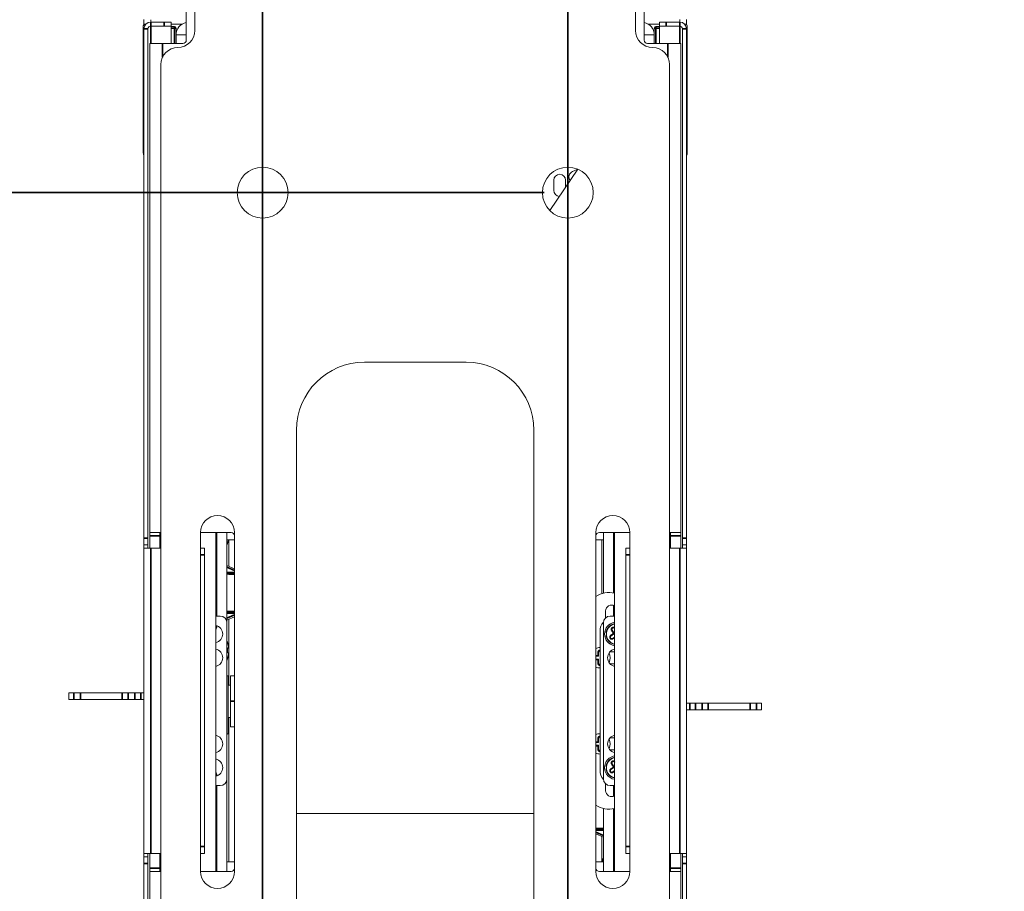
# Model space of a CAD drawing. Header units: millimetres. Extents: x 4 to 1188, y 1 to 840.
# Tile 82 of 210: x 176 to 217, y 625 to 661. Entities that reach past the tile are written whole.
import ezdxf

# ---------------------------------------------------------------- set-up
doc = ezdxf.new("R2010")
doc.units = ezdxf.units.MM
doc.layers.add('1', color=7, linetype='Continuous')
doc.styles.add('Arial Unicode MS', font='Arial Unicode MS')
doc.dimstyles.get("Standard").update_dxf_attribs({"dimtxt": 0.18, "dimasz": 0.18, "dimexe": 0.18, "dimexo": 0.0625, "dimgap": 0.09, "dimtad": 0, "dimtih": 1, "dimtoh": 1, "dimdec": 4, "dimzin": 0, "dimdsep": 46, "dimtxsty": 'Standard', "dimcen": 0.09, "dimadec": 0, "dimazin": 0, "dimtfac": 1, "dimtdec": 4, "dimtofl": 0, "dimtmove": 0, "dimatfit": 3, "dimfxl": 0, "dimtolj": 1, "dimtzin": 0, "dimarcsym": 0})

# ---------------------------------------------------------------- blocks, each defined once
blk = doc.blocks.new('_U14')
at = {"layer": '1', "color": 18, "lineweight": 35}
for p, q in [((185.946, 770.337), (185.946, 574.719)), ((198.803, 770.337), (198.803, 574.719)), ((185.946, 576.719), (198.803, 576.719))]:
    blk.add_line(p, q, dxfattribs=at)
at = {"layer": '1', "color": 18, "lineweight": 70}
for points in [[(185.946, 576.719), (189.446, 577.495), (189.446, 575.943)], [(198.803, 576.719), (195.303, 575.943), (195.303, 577.495)]]:
    blk.add_solid(points, dxfattribs=at)
at = {"layer": '1', "color": 18, "linetype": 'Continuous', "lineweight": 13, "insert": (189.005, 577.963), "char_height": 5, "attachment_point": 7, "line_spacing_factor": 1.047437, "style": 'Arial Unicode MS'}
blk.add_mtext('\\fArial Unicode MS|b0|i0;\\W1.0000;90', dxfattribs=at)
blk = doc.blocks.new('_U16')
at = {"layer": '1', "color": 18, "lineweight": 35}
for p, q in [((192.374, 762.337), (192.374, 821.201)), ((407.917, 645.108), (407.917, 821.201)), ((192.374, 819.201), (407.917, 819.201))]:
    blk.add_line(p, q, dxfattribs=at)
at = {"layer": '1', "color": 18, "lineweight": 70}
for points in [[(192.374, 819.201), (195.874, 819.977), (195.874, 818.425)], [(407.917, 819.201), (404.417, 818.425), (404.417, 819.977)]]:
    blk.add_solid(points, dxfattribs=at)
at = {"layer": '1', "color": 18, "linetype": 'Continuous', "lineweight": 13, "insert": (289.628, 821.761), "char_height": 5, "attachment_point": 7, "line_spacing_factor": 1.047437, "style": 'Arial Unicode MS'}
blk.add_mtext('\\fArial Unicode MS|b0|i0;\\W1.0000;{\\H1.21x;(}1509{\\H1.21x;)}', dxfattribs=at)
blk = doc.blocks.new('_U28')
at = {"layer": '1', "color": 18, "lineweight": 35}
for p, q in [((195.232, 689.866), (152.079, 689.866)), ((154.079, 689.866), (154.079, 654.108)), ((197.803, 654.108), (152.079, 654.108))]:
    blk.add_line(p, q, dxfattribs=at)
at = {"layer": '1', "color": 18, "lineweight": 70}
for points in [[(154.079, 689.866), (154.855, 686.366), (153.303, 686.366)], [(154.079, 654.108), (153.303, 657.608), (154.855, 657.608)]]:
    blk.add_solid(points, dxfattribs=at)
at = {"layer": '1', "color": 18, "linetype": 'Continuous', "lineweight": 13, "insert": (153.324, 663.722), "char_height": 5, "attachment_point": 7, "rotation": 90, "line_spacing_factor": 1.047437, "style": 'Arial Unicode MS'}
blk.add_mtext('\\fArial Unicode MS|b0|i0;\\W1.0000;250,3', dxfattribs=at)

msp = doc.modelspace()

# ---------------------------------------------------------------- linework, layer by layer
at = {"layer": '1', "color": 18, "linetype": 'Continuous', "lineweight": 35}
msp.add_line((198.803, 611.6941), (198.803, 803.0084), dxfattribs=at)
at = {"layer": '1', "color": 154, "linetype": 'Continuous', "lineweight": 13}
for p, q in [((182.7315, 660.537), (182.7315, 668.9071)), ((202.0172, 660.537), (202.0172, 668.9071)), ((183.0887, 660.937), (183.0887, 667.7227)), ((201.6601, 667.7227), (201.6601, 660.937)), ((180.9458, 661.4084), (180.9458, 661.207)), ((180.9458, 661.207), (181.0261, 661.207)), ((180.9458, 661.1941), (180.9458, 661.207)), ((180.9458, 661.1869), (180.9458, 661.1941)), ((181.0207, 661.2013), (180.9887, 661.2013)), ((181.2315, 661.3941), (181.2315, 661.2941)), ((181.803, 661.2941), (181.2315, 661.2941)), ((181.803, 661.2941), (182.0887, 661.2941)), ((182.0887, 661.2941), (182.0887, 661.1227)), ((182.0887, 661.207), (182.5508, 661.207)), ((202.6601, 661.207), (202.198, 661.207)), ((202.6601, 661.1227), (202.6601, 661.2941)), ((202.6601, 661.2941), (202.9458, 661.2941)), ((203.5172, 661.2941), (202.9458, 661.2941)), ((203.5172, 661.4084), (203.5172, 661.2941)), ((203.803, 661.207), (203.7227, 661.207)), ((203.7601, 661.2013), (203.728, 661.2013)), ((203.803, 661.4084), (203.803, 661.207)), ((203.803, 661.1941), (203.803, 661.207)), ((203.803, 661.1941), (203.803, 661.1869)), ((180.9172, 661.1299), (180.9172, 655.787)), ((180.9458, 639.5584), (180.9458, 661.0084)), ((181.1172, 639.5584), (181.1172, 661.0084)), ((181.803, 661.1227), (181.2315, 661.1227)), ((182.0887, 661.1227), (181.803, 661.1227)), ((182.0887, 660.3941), (182.0887, 661.1227)), ((182.0887, 661.1084), (182.2315, 661.1084)), ((182.303, 661.037), (182.303, 660.7508)), ((182.303, 660.8656), (182.3151, 660.8656)), ((182.7315, 660.7513), (182.303, 660.7513)), ((182.303, 660.3942), (182.303, 660.7513)), ((202.0172, 660.7513), (202.4458, 660.7513)), ((202.4458, 660.8656), (202.4336, 660.8656)), ((202.4458, 660.7508), (202.4458, 661.037)), ((202.4458, 660.7513), (202.4458, 660.3942)), ((202.5172, 661.1084), (202.6601, 661.1084)), ((202.6601, 661.1227), (202.6601, 660.3941)), ((202.6601, 661.1227), (202.9458, 661.1227)), ((203.5172, 661.1227), (202.9458, 661.1227)), ((203.6315, 661.0084), (203.6315, 639.5584)), ((203.803, 661.0084), (203.803, 639.5584)), ((203.8315, 655.787), (203.8315, 661.1299)), ((181.1887, 660.3941), (181.7315, 660.3941)), ((181.1887, 660.3941), (181.1887, 639.7941)), ((181.7315, 660.3941), (182.5887, 660.3941)), ((203.0172, 660.3941), (202.1601, 660.3941)), ((203.5601, 660.3941), (203.0172, 660.3941)), ((203.5601, 639.7941), (203.5601, 660.3941)), ((181.6601, 600.1513), (181.6601, 659.5084)), ((203.0887, 659.5084), (203.0887, 600.1513)), ((198.0395, 653.3568), (199.2302, 655.0909)), ((199.198, 655.0855), (199.0015, 655)), ((198.2121, 654.6299), (198.2121, 654.2013)), ((198.7121, 654.3364), (198.7121, 654.6299)), ((194.5172, 646.9656), (190.2315, 646.9656)), ((187.3744, 644.1084), (187.3744, 618.3941)), ((197.3744, 618.3941), (197.3744, 644.1084)), ((181.6601, 639.7941), (181.1887, 639.7941)), ((181.1887, 639.6513), (181.1887, 639.7941)), ((181.1887, 639.1298), (181.1887, 639.6513)), ((181.6172, 639.7941), (181.6172, 639.6513)), ((181.6172, 639.1298), (181.6172, 639.6513)), ((183.3315, 625.5084), (183.3315, 639.7941)), ((184.6172, 639.7941), (183.3315, 639.7941)), ((183.9744, 625.5085), (183.9744, 639.7939)), ((184.0172, 639.7942), (184.0172, 636.2728)), ((184.4458, 639.7938), (184.4458, 635.9866)), ((184.7601, 639.7941), (184.7601, 625.5084)), ((199.9887, 625.5084), (199.9887, 639.7941)), ((200.1315, 639.7941), (201.4173, 639.7941)), ((200.303, 637.235), (200.303, 639.7938)), ((200.7315, 637.242), (200.7315, 639.7942)), ((200.7744, 625.5085), (200.7744, 639.7939)), ((201.4172, 639.7941), (201.4172, 625.5084)), ((203.0887, 639.7941), (203.5601, 639.7941)), ((203.1315, 639.6513), (203.1315, 639.7941)), ((203.1315, 639.6513), (203.1315, 639.1298)), ((203.5601, 639.7941), (203.5601, 639.6513)), ((203.5601, 639.6513), (203.5601, 639.1298)), ((180.9458, 639.2727), (180.9458, 639.5584)), ((180.9458, 639.1299), (180.9458, 639.2727)), ((181.1172, 639.2727), (180.9458, 639.2727)), ((181.1172, 639.5584), (181.1172, 639.2727)), ((181.1172, 639.1299), (181.1172, 639.2727)), ((184.0173, 639.487), (183.9744, 639.487)), ((184.7601, 639.487), (184.4458, 639.487)), ((184.5172, 639.4864), (184.5172, 638.3704)), ((200.303, 639.487), (199.9887, 639.487)), ((200.2315, 637.2144), (200.2315, 639.4864)), ((200.7744, 639.487), (200.7315, 639.487)), ((203.6315, 639.2727), (203.6315, 639.5584)), ((203.6315, 639.2727), (203.803, 639.2727)), ((203.6315, 639.2727), (203.6315, 639.1299)), ((203.803, 639.2727), (203.803, 639.5584)), ((203.803, 639.2727), (203.803, 639.1299)), ((180.9458, 626.2727), (180.9458, 639.1299)), ((180.9458, 639.1299), (181.2315, 639.1299)), ((181.6601, 639.1299), (181.2315, 639.1299)), ((183.3315, 639.1299), (183.503, 639.1299)), ((183.503, 639.1299), (183.503, 638.8441)), ((183.503, 638.8441), (183.503, 626.5584)), ((183.9744, 639.137), (184.0172, 639.137)), ((201.2458, 639.1299), (201.4172, 639.1299)), ((201.2458, 638.8441), (201.2458, 639.1299)), ((201.2458, 626.5584), (201.2458, 638.8441)), ((203.5172, 639.1299), (203.0887, 639.1299)), ((203.803, 639.1299), (203.5172, 639.1299)), ((203.803, 639.1299), (203.803, 626.2727)), ((183.9744, 638.6129), (184.0173, 638.5938)), ((184.4458, 638.4026), (184.7601, 638.2624)), ((200.7315, 636.2728), (200.7315, 636.722)), ((183.9744, 636.2727), (184.1601, 636.2727)), ((200.3958, 636.487), (200.3958, 636.1978)), ((200.5887, 636.2727), (200.7744, 636.2727)), ((184.0172, 635.8666), (184.0172, 635.8441)), ((184.7601, 636.2402), (184.4458, 636.1)), ((184.4458, 629.4156), (184.4458, 635.987)), ((184.5172, 636.1319), (184.5172, 633.355)), ((200.303, 635.987), (200.303, 629.4156)), ((200.1601, 635.637), (200.1601, 629.7656)), ((200.426, 635.5529), (200.4118, 635.5542)), ((200.4118, 635.477), (200.426, 635.4782)), ((200.7696, 635.5313), (200.6209, 635.4298)), ((200.6681, 635.68), (200.7696, 635.5313)), ((200.7696, 635.5313), (200.7242, 635.5399)), ((200.7744, 635.7371), (200.7672, 635.7476)), ((200.6886, 635.3307), (200.7744, 635.3893)), ((184.4883, 634.9279), (184.514, 634.9306)), ((184.514, 634.7148), (184.4883, 634.7176)), ((200.1001, 634.5756), (200.0674, 634.6082)), ((200.1001, 634.7556), (200.1001, 634.5756)), ((200.7744, 634.7656), (200.5783, 634.7656)), ((200.1001, 634.5756), (199.9887, 634.5756)), ((199.9887, 634.4556), (200.1001, 634.4556)), ((200.1001, 634.4556), (200.0674, 634.4229)), ((200.1001, 634.4556), (200.1001, 634.2756)), ((200.5783, 634.2656), (200.7744, 634.2656)), ((184.4887, 631.3227), (184.4887, 633.7513)), ((184.5887, 632.6799), (184.5887, 633.7513)), ((184.5887, 633.7513), (184.7601, 633.7513)), ((177.7887, 633.037), (177.9998, 633.037)), ((177.7887, 633.037), (177.7887, 632.7513)), ((177.9998, 633.037), (178.27, 633.037)), ((178.27, 633.037), (180.0355, 633.037)), ((180.0355, 633.037), (180.2829, 633.037)), ((180.2829, 633.037), (180.5633, 633.037)), ((180.5633, 633.037), (180.8108, 633.037)), ((180.8108, 633.037), (180.9458, 633.037)), ((184.5887, 633.3549), (184.4886, 633.3549)), ((177.7887, 632.7513), (177.9998, 632.7513)), ((178.27, 632.7513), (177.9998, 632.7513)), ((178.27, 632.7513), (180.0355, 632.7513)), ((180.2829, 632.7513), (180.0355, 632.7513)), ((180.2829, 632.7513), (180.5633, 632.7513)), ((180.8108, 632.7513), (180.5633, 632.7513)), ((180.8108, 632.7513), (180.9458, 632.7513)), ((184.5887, 631.6084), (184.5887, 632.6799)), ((203.938, 632.6084), (203.803, 632.6084)), ((203.938, 632.6084), (204.1854, 632.6084)), ((204.4659, 632.6084), (204.1854, 632.6084)), ((204.4659, 632.6084), (204.7133, 632.6084)), ((206.4787, 632.6084), (204.7133, 632.6084)), ((206.4787, 632.6084), (206.7489, 632.6084)), ((206.9601, 632.6084), (206.7489, 632.6084)), ((206.9601, 632.3227), (206.9601, 632.6084)), ((203.938, 632.3227), (203.803, 632.3227)), ((204.1854, 632.3227), (203.938, 632.3227)), ((204.4659, 632.3227), (204.1854, 632.3227)), ((204.7133, 632.3227), (204.4659, 632.3227)), ((206.4787, 632.3227), (204.7133, 632.3227)), ((206.7489, 632.3227), (206.4787, 632.3227)), ((206.9601, 632.3227), (206.7489, 632.3227)), ((184.5887, 632.0049), (184.4886, 632.0049)), ((184.5172, 632.0049), (184.5172, 625.9158)), ((184.4458, 631.2799), (184.4887, 631.3227)), ((184.7601, 631.6084), (184.5887, 631.6084)), ((200.1001, 630.947), (199.9887, 630.947)), ((200.1001, 630.947), (200.0674, 630.9797)), ((200.1001, 631.127), (200.1001, 630.947)), ((200.7744, 631.137), (200.5783, 631.137)), ((199.9887, 630.827), (200.1001, 630.827)), ((200.1001, 630.827), (200.0674, 630.7943)), ((200.1001, 630.827), (200.1001, 630.647)), ((200.5783, 630.637), (200.7744, 630.637)), ((200.6681, 630.0514), (200.7696, 629.9027)), ((200.7744, 630.1085), (200.7672, 630.119)), ((200.426, 629.9244), (200.4118, 629.9256)), ((200.4118, 629.8484), (200.426, 629.8496)), ((200.7696, 629.9027), (200.6209, 629.8012)), ((200.6886, 629.7021), (200.7744, 629.7607)), ((200.7696, 629.9027), (200.7242, 629.9113)), ((184.0172, 629.5584), (184.0172, 629.536)), ((184.4458, 629.416), (184.4458, 625.5086)), ((184.1601, 629.1299), (183.9744, 629.1299)), ((184.0172, 629.1298), (184.0172, 625.5084)), ((200.3958, 629.2048), (200.3958, 628.9156)), ((200.7744, 629.1299), (200.5887, 629.1299)), ((200.7315, 628.6806), (200.7315, 629.1298)), ((200.303, 625.5086), (200.303, 628.1675)), ((200.7315, 625.5084), (200.7315, 628.1605)), ((197.3743, 627.9513), (187.3745, 627.9513)), ((200.303, 626.9571), (199.9887, 627.0974)), ((200.2315, 625.9158), (200.2315, 626.9895)), ((200.7744, 626.7468), (200.7315, 626.7659)), ((183.503, 626.5584), (183.503, 626.2727)), ((201.2458, 626.2727), (201.2458, 626.5584)), ((180.9458, 626.1299), (180.9458, 626.2727)), ((180.9458, 626.2727), (181.2315, 626.2727)), ((180.9458, 626.1299), (180.9458, 625.8441)), ((181.1172, 626.1299), (180.9458, 626.1299)), ((181.1172, 626.1299), (181.1172, 626.2727)), ((181.1172, 626.1299), (181.1172, 625.8441)), ((181.1887, 625.6513), (181.1887, 626.2728)), ((181.2315, 626.2727), (181.6601, 626.2727)), ((181.6172, 625.6513), (181.6172, 626.2728)), ((183.503, 626.2727), (183.3315, 626.2727)), ((183.9744, 625.9156), (184.0173, 625.9156)), ((184.4458, 625.9156), (184.7601, 625.9156)), ((199.9887, 625.9156), (200.303, 625.9156)), ((200.7744, 626.2227), (200.7315, 626.2227)), ((200.7315, 626.1975), (200.7744, 626.1975)), ((200.7315, 626.1613), (200.7744, 626.1613)), ((200.7315, 625.9156), (200.7744, 625.9156)), ((201.4172, 626.2727), (201.2458, 626.2727)), ((203.0887, 626.2727), (203.5172, 626.2727)), ((203.1315, 626.2728), (203.1315, 625.6513)), ((203.803, 626.2727), (203.5172, 626.2727)), ((203.5601, 626.2728), (203.5601, 625.6513)), ((203.6315, 626.2727), (203.6315, 626.1299)), ((203.6315, 626.1299), (203.803, 626.1299)), ((203.6315, 625.8441), (203.6315, 626.1299)), ((203.803, 626.2727), (203.803, 626.1299)), ((203.803, 626.1299), (203.803, 625.8441)), ((180.9458, 604.3941), (180.9458, 625.8441)), ((181.1172, 604.3941), (181.1172, 625.8441)), ((181.1887, 625.5084), (181.1887, 625.6513)), ((181.1887, 625.5084), (181.1887, 605.537)), ((181.1887, 625.5084), (181.6601, 625.5084)), ((181.6172, 625.6513), (181.6172, 625.5084)), ((183.3315, 625.5084), (184.6172, 625.5084)), ((201.4173, 625.5084), (200.1315, 625.5084)), ((203.5601, 625.5084), (203.0887, 625.5084)), ((203.1315, 625.5084), (203.1315, 625.6513)), ((203.5601, 625.6513), (203.5601, 625.5084)), ((203.5601, 605.537), (203.5601, 625.5084)), ((203.6315, 625.8441), (203.6315, 604.3941)), ((203.803, 625.8441), (203.803, 604.3941))]:
    msp.add_line(p, q, dxfattribs=at)
at = {"layer": '1', "color": 154, "linetype": 'Continuous', "lineweight": 35}
for p, q in [((181.2315, 661.1227), (181.2315, 661.2941)), ((181.803, 661.1227), (181.803, 661.2941)), ((202.9458, 661.2941), (202.9458, 661.1227)), ((203.5172, 661.1227), (203.5172, 661.2941)), ((181.1172, 661.0084), (180.9458, 661.0084)), ((181.2315, 660.3935), (181.2315, 661.1226)), ((182.2315, 661.037), (182.0887, 661.037)), ((182.2315, 661.1084), (182.2315, 661.037)), ((182.2315, 660.3936), (182.2315, 661.037)), ((182.2315, 661.037), (182.303, 661.037)), ((202.4458, 661.037), (202.5172, 661.037)), ((202.5172, 661.037), (202.5172, 661.1084)), ((202.6601, 661.037), (202.5172, 661.037)), ((202.5172, 661.037), (202.5172, 660.3936)), ((203.5172, 661.1226), (203.5172, 660.3935)), ((203.6315, 661.0084), (203.803, 661.0084)), ((181.7315, 659.8196), (181.7315, 660.3941)), ((203.0172, 660.3941), (203.0172, 659.8196)), ((181.6172, 639.6513), (181.1887, 639.6513)), ((203.5601, 639.6513), (203.1315, 639.6513)), ((180.9458, 639.5584), (181.1172, 639.5584)), ((203.6315, 639.5584), (203.803, 639.5584)), ((181.2315, 626.2727), (181.2315, 639.1299)), ((183.503, 638.8441), (183.3315, 638.8441)), ((201.4172, 638.8441), (201.2458, 638.8441)), ((203.5172, 639.1299), (203.5172, 626.2727)), ((184.0173, 638.5176), (183.9744, 638.5368)), ((184.7601, 638.1862), (184.4458, 638.3264)), ((184.4458, 636.1762), (184.7601, 636.3164)), ((200.6209, 635.4298), (200.6043, 635.4541)), ((200.6681, 635.68), (200.6438, 635.6634)), ((200.7672, 635.7476), (200.7744, 635.7525)), ((200.6886, 635.3307), (200.7052, 635.3064)), ((200.1001, 634.7556), (200.0706, 634.7556)), ((200.1001, 634.2756), (200.0706, 634.2756)), ((177.9998, 632.7513), (177.9998, 633.037)), ((178.27, 633.037), (178.27, 632.7513)), ((180.0355, 632.7513), (180.0355, 633.037)), ((180.2829, 633.037), (180.2829, 632.7513)), ((180.5633, 632.7513), (180.5633, 633.037)), ((180.8108, 633.037), (180.8108, 632.7513)), ((184.5887, 632.6799), (184.7601, 632.6799)), ((203.938, 632.3227), (203.938, 632.6084)), ((204.1854, 632.6084), (204.1854, 632.3227)), ((204.4659, 632.3227), (204.4659, 632.6084)), ((204.7133, 632.6084), (204.7133, 632.3227)), ((206.4787, 632.3227), (206.4787, 632.6084)), ((206.7489, 632.6084), (206.7489, 632.3227)), ((200.1001, 631.127), (200.0706, 631.127)), ((200.1001, 630.647), (200.0706, 630.647)), ((200.6681, 630.0514), (200.6438, 630.0348)), ((200.7672, 630.119), (200.7744, 630.124)), ((200.6209, 629.8012), (200.6043, 629.8256)), ((200.6886, 629.7021), (200.7052, 629.6778)), ((199.9887, 627.1735), (200.303, 627.0333)), ((200.7315, 626.8421), (200.7744, 626.823)), ((183.3315, 626.5584), (183.503, 626.5584)), ((201.2458, 626.5584), (201.4172, 626.5584)), ((181.1172, 625.8441), (180.9458, 625.8441)), ((181.1887, 625.6513), (181.6172, 625.6513)), ((203.1315, 625.6513), (203.5601, 625.6513)), ((203.803, 625.8441), (203.6315, 625.8441))]:
    msp.add_line(p, q, dxfattribs=at)
at = {"layer": '1', "color": 154, "linetype": 'Continuous', "lineweight": 13}
for centre in [(185.9458, 654.1084), (198.803, 654.1084)]:
    msp.add_circle(centre, 1.0714, dxfattribs=at)
for centre, radius, start, end in [((180.9887, 661.1299), 0.0714, 90, 180), ((181.2315, 661.0084), 0.2857, 90, 180), ((182.8458, 660.7513), 0.5429, 102.15422, 180), ((201.903, 660.7513), 0.5429, 360, 77.84578), ((203.5172, 661.0084), 0.2857, 0, 90), ((203.7601, 661.1299), 0.0714, 0, 90), ((181.2315, 661.0084), 0.1143, 90, 180), ((182.2315, 661.037), 0.0714, 0, 90), ((182.3744, 660.937), 0.7143, 270, 0), ((202.3744, 660.937), 0.7143, 180, 270), ((202.5172, 661.037), 0.0714, 90, 180), ((203.5172, 661.0084), 0.1143, 0, 90), ((182.5887, 660.537), 0.1429, 270, 0), ((202.1601, 660.537), 0.1429, 180, 270), ((182.3744, 659.5084), 0.7143, 90, 180), ((202.3744, 659.5084), 0.7143, 0, 90), ((181.203, 655.787), 0.2857, 180, 205.84266), ((203.5458, 655.787), 0.2857, 334.15734, 0), ((199.1012, 654.7708), 0.25, 113.5, 218.09125), ((199.2977, 654.8562), 0.25, 107.605, 113.5), ((198.4621, 654.6299), 0.25, 0, 180), ((198.4621, 654.2013), 0.25, 180, 266.75437), ((190.2315, 644.1084), 2.8571, 90, 180), ((194.5172, 644.1084), 2.8571, 0, 90), ((184.0458, 639.7941), 0.7143, 0, 180), ((200.703, 639.7941), 0.7143, 0, 180), ((184.6172, 639.6513), 0.1429, 0, 90), ((200.1315, 639.6513), 0.1429, 90, 180), ((183.3963, 639.6799), 1.1281, 338.48987, 341.2006), ((200.5315, 636.3206), 0.9429, 75.07313, 125.15219), ((200.6458, 636.487), 0.25, 59.05125, 180), ((184.1601, 635.987), 0.2857, 0, 90), ((200.5887, 635.987), 0.2857, 90, 180), ((183.8958, 635.5156), 0.3714, 0, 77.78813), ((200.7315, 635.637), 0.5714, 138.35531, 180), ((200.853, 635.5156), 0.5, 99.03937, 180), ((200.853, 635.5156), 0.4429, 100.21484, 175), ((200.853, 635.5156), 0.4286, 100.55971, 214.31971), ((183.7315, 635.8441), 0.2857, 328.21031, 0), ((183.8958, 635.5156), 0.3714, 282.21187, 0), ((200.853, 635.5156), 0.5, 180, 260.96063), ((200.853, 635.5156), 0.4429, 185, 259.78516), ((200.7176, 635.7138), 0.06, 34.31971, 214.31971), ((183.3963, 634.8227), 1.1281, 18.85324, 21.51018), ((200.853, 635.5156), 0.4286, 214.31971, 259.43783), ((200.6547, 635.3803), 0.06, 124.31971, 304.31971), ((183.8958, 634.5156), 0.3714, 0, 77.78813), ((200.1601, 634.5156), 0.4286, 90, 113.58), ((200.1601, 634.7556), 0.06, 90, 180), ((200.853, 634.5156), 0.3714, 102.21187, 180), ((200.1601, 634.5156), 0.4286, 332.28562, 27.70875), ((183.8958, 634.5156), 0.3714, 282.21187, 0), ((183.3963, 634.8227), 1.1281, 338.48987, 341.2006), ((200.1601, 634.2756), 0.06, 180, 270), ((200.853, 634.5156), 0.3714, 180, 257.78813), ((200.1601, 634.5156), 0.4286, 246.42562, 270), ((200.1601, 630.887), 0.4286, 90, 113.58), ((183.8958, 630.887), 0.3714, 0, 77.78813), ((183.8958, 630.887), 0.3714, 282.21187, 0), ((200.1601, 631.127), 0.06, 90, 180), ((200.853, 630.887), 0.3714, 102.21187, 180), ((200.853, 630.887), 0.3714, 180, 257.78813), ((200.1601, 630.887), 0.4286, 332.28562, 27.70875), ((200.1601, 630.887), 0.4286, 246.42562, 270), ((200.1601, 630.647), 0.06, 180, 270), ((183.8958, 629.887), 0.3714, 0, 77.78813), ((200.853, 629.887), 0.5, 99.03762, 213.15762), ((200.853, 629.887), 0.4429, 100.21484, 175), ((200.853, 629.887), 0.4286, 100.55971, 214.31971), ((200.7176, 630.0852), 0.06, 34.31971, 214.31971), ((183.8958, 629.887), 0.3714, 282.21187, 0), ((183.7315, 629.5584), 0.2857, 0, 31.78969), ((200.7315, 629.7656), 0.5714, 180, 221.64469), ((200.853, 629.887), 0.4429, 185, 259.78516), ((200.853, 629.887), 0.4286, 214.31971, 258.50971), ((200.6547, 629.7517), 0.06, 124.31971, 304.31971), ((184.1601, 629.4156), 0.2857, 270, 0), ((200.5887, 629.4156), 0.2857, 180, 270), ((200.853, 629.887), 0.5, 213.15762, 260.82949), ((200.6458, 628.9156), 0.25, 180, 300.94875), ((200.5315, 629.082), 0.9429, 234.84782, 284.92688), ((201.3525, 625.6799), 1.1281, 158.48983, 161.17029), ((184.0458, 625.5084), 0.7143, 180, 0), ((184.6172, 625.6513), 0.1429, 270, 0), ((200.1315, 625.6513), 0.1429, 180, 270), ((200.703, 625.5084), 0.7143, 180, 0)]:
    msp.add_arc(centre, radius, start, end, dxfattribs=at)
for centre, major_axis, ratio, start_param, end_param in [((183.3973, 639.6799), (0, -1.1281), 0.9945219, 1.3356246, 1.3989953), ((200.8485, 635.522), (-0.6747, -0.4606), 0.1045285, 4.8260656, 5.0105525), ((200.8465, 635.5112), (0.4606, -0.6747), 0.1045285, 4.4142255, 4.5987124), ((183.3973, 634.8227), (0, -1.1281), 0.9945219, 1.6665625, 1.805968), ((200.8574, 635.5091), (0.6747, 0.4606), 0.1045285, 4.4142255, 4.5181694), ((183.3973, 634.8227), (0, -1.1281), 0.9945219, 1.3356246, 1.4750302), ((200.1601, 634.5234), (-0.817, 0), 0.1045285, 4.8260656, 4.9237918), ((200.1523, 634.5156), (0, -0.817), 0.1045285, 4.4142255, 4.5987124), ((200.1601, 634.5077), (0.817, 0), 0.1045285, 4.5009862, 4.5987124), ((200.1523, 634.5156), (0, -0.817), 0.1045285, 4.8260656, 5.0105525), ((200.1601, 630.8948), (-0.817, 0), 0.1045285, 4.8260656, 4.9237918), ((200.1523, 630.887), (0, -0.817), 0.1045285, 4.4142255, 4.5987124), ((200.1601, 630.8792), (0.817, 0), 0.1045285, 4.5009862, 4.5987124), ((200.1523, 630.887), (0, -0.817), 0.1045285, 4.8260656, 5.0105525), ((200.8485, 629.8935), (-0.6747, -0.4606), 0.1045285, 4.8260656, 5.0105525), ((200.8465, 629.8826), (0.4606, -0.6747), 0.1045285, 4.4142255, 4.5987124), ((200.8574, 629.8805), (0.6747, 0.4606), 0.1045285, 4.4142255, 4.5181694), ((201.3515, 625.6799), (0, 1.1281), 0.9945219, 1.3356246, 1.3602972)]:
    msp.add_ellipse(centre, major_axis=major_axis, ratio=ratio, start_param=start_param, end_param=end_param, dxfattribs=at)
for points, knots in [([(184.4636, 639.3144), (184.4636, 639.3144), (184.4636, 639.3146), (184.4637, 639.3151), (184.4638, 639.3153), (184.4639, 639.3158), (184.464, 639.3161), (184.4644, 639.3178), (184.4649, 639.3198), (184.4658, 639.3236), (184.4662, 639.3251), (184.4669, 639.3283), (184.4674, 639.3301), (184.4687, 639.3357), (184.4698, 639.34), (184.4712, 639.346), (184.4715, 639.3472), (184.4721, 639.3497), (184.4731, 639.3535), (184.4747, 639.3602), (184.4761, 639.366), (184.4771, 639.3704), (184.4775, 639.3719), (184.4782, 639.3749), (184.4786, 639.3764), (184.4804, 639.3842), (184.482, 639.3905), (184.4843, 639.4003), (184.4851, 639.4036), (184.4867, 639.4103), (184.4875, 639.4136), (184.4883, 639.417)], [0, 0, 0, 0, 0.0620603, 0.0620603, 0.093325, 0.093325, 0.1245897, 0.1245897, 0.2496483, 0.2496483, 0.3121776, 0.3121776, 0.3747069, 0.3747069, 0.4997655, 0.4997655, 0.5310302, 0.5310302, 0.5622948, 0.6248241, 0.6873534, 0.6873534, 0.7186181, 0.7186181, 0.7498828, 0.7498828, 0.8749414, 0.8749414, 0.9374707, 0.9374707, 1, 1, 1, 1]), ([(200.7052, 635.3064), (200.7004, 635.3033), (200.6954, 635.3008), (200.6876, 635.2977), (200.685, 635.2968), (200.6809, 635.2956), (200.6795, 635.2952), (200.6768, 635.2946), (200.6754, 635.2943), (200.6684, 635.2929), (200.6628, 635.2924), (200.6543, 635.2924), (200.6515, 635.2925), (200.6458, 635.2931), (200.6429, 635.2935), (200.6345, 635.2951), (200.629, 635.2967), (200.621, 635.3), (200.6183, 635.3012), (200.6131, 635.3039), (200.6106, 635.3054), (200.6033, 635.3101), (200.5988, 635.3138), (200.5925, 635.3199), (200.5905, 635.3221), (200.5867, 635.3266), (200.5831, 635.3313), (200.5801, 635.3362), (200.578, 635.3401), (200.5773, 635.3414), (200.576, 635.3441), (200.5754, 635.3454), (200.5725, 635.3522), (200.5707, 635.3578), (200.5689, 635.3663), (200.5685, 635.3692), (200.568, 635.3735), (200.5679, 635.375), (200.5677, 635.3779), (200.5676, 635.3793), (200.5676, 635.3866), (200.568, 635.3923), (200.5696, 635.4008), (200.5702, 635.4036), (200.5718, 635.4091), (200.5736, 635.4145), (200.5759, 635.4197), (200.5785, 635.4247), (200.5799, 635.4272), (200.5844, 635.4344), (200.5879, 635.4388), (200.5936, 635.445), (200.5956, 635.4469), (200.5998, 635.4507), (200.602, 635.4525), (200.6043, 635.4541)], [0, 0, 0, 0, 0.0625, 0.0625, 0.09375, 0.09375, 0.109375, 0.109375, 0.125, 0.125, 0.1875, 0.1875, 0.21875, 0.21875, 0.25, 0.25, 0.3125, 0.3125, 0.34375, 0.34375, 0.375, 0.375, 0.4375, 0.4375, 0.46875, 0.46875, 0.5, 0.53125, 0.53125, 0.546875, 0.546875, 0.5625, 0.5625, 0.625, 0.625, 0.65625, 0.65625, 0.671875, 0.671875, 0.6875, 0.6875, 0.75, 0.75, 0.78125, 0.78125, 0.8125, 0.84375, 0.84375, 0.875, 0.875, 0.9375, 0.9375, 0.96875, 0.96875, 1, 1, 1, 1]), ([(200.6438, 635.6634), (200.6407, 635.6681), (200.6382, 635.6731), (200.6351, 635.6809), (200.6342, 635.6836), (200.633, 635.6876), (200.6326, 635.689), (200.6319, 635.6917), (200.6316, 635.6931), (200.6303, 635.7001), (200.6298, 635.7057), (200.6298, 635.7142), (200.6299, 635.717), (200.6304, 635.7227), (200.6309, 635.7256), (200.6325, 635.7341), (200.6341, 635.7395), (200.6373, 635.7476), (200.6386, 635.7502), (200.6413, 635.7554), (200.6427, 635.7579), (200.6475, 635.7652), (200.6511, 635.7698), (200.6573, 635.7761), (200.6595, 635.7781), (200.664, 635.7819), (200.6687, 635.7854), (200.6736, 635.7885), (200.6775, 635.7906), (200.6788, 635.7913), (200.6814, 635.7925), (200.6828, 635.7932), (200.6896, 635.7961), (200.6951, 635.7978), (200.7037, 635.7996), (200.7065, 635.8001), (200.7109, 635.8005), (200.7124, 635.8007), (200.7153, 635.8008), (200.7167, 635.8009), (200.7239, 635.801), (200.7297, 635.8005), (200.7382, 635.7989), (200.741, 635.7983), (200.7465, 635.7967), (200.7519, 635.7949), (200.757, 635.7926), (200.7621, 635.7901), (200.7646, 635.7887), (200.7698, 635.7853), (200.7725, 635.7834), (200.7751, 635.7813)], [0, 0, 0, 0, 0.0685295, 0.0685295, 0.1027943, 0.1027943, 0.1199267, 0.1199267, 0.1370591, 0.1370591, 0.2055886, 0.2055886, 0.2398533, 0.2398533, 0.2741181, 0.2741181, 0.3426476, 0.3426476, 0.3769124, 0.3769124, 0.4111772, 0.4111772, 0.4797067, 0.4797067, 0.5139715, 0.5139715, 0.5482362, 0.582501, 0.582501, 0.5996334, 0.5996334, 0.6167657, 0.6167657, 0.6852953, 0.6852953, 0.71956, 0.71956, 0.7366924, 0.7366924, 0.7538248, 0.7538248, 0.8223543, 0.8223543, 0.8566191, 0.8566191, 0.8908839, 0.9251486, 0.9251486, 0.9594134, 0.9594134, 1, 1, 1, 1]), ([(184.4883, 635.0856), (184.4867, 635.0923), (184.4851, 635.0989), (184.4828, 635.1087), (184.482, 635.1119), (184.4808, 635.1167), (184.4805, 635.1183), (184.4797, 635.1214), (184.4793, 635.123), (184.4775, 635.1307), (184.4761, 635.1366), (184.474, 635.1449), (184.4734, 635.1476), (184.4725, 635.1515), (184.4721, 635.1528), (184.4715, 635.1553), (184.4712, 635.1565), (184.4698, 635.1625), (184.4688, 635.1668), (184.4676, 635.1715), (184.4674, 635.1724), (184.467, 635.1741), (184.4668, 635.175), (184.4662, 635.1774), (184.4658, 635.1789), (184.4649, 635.1828), (184.4644, 635.1848), (184.464, 635.1864), (184.4639, 635.1867), (184.4638, 635.1872), (184.4636, 635.1879), (184.4636, 635.1881), (184.4636, 635.1881), (184.4636, 635.1881)], [0, 0, 0, 0, 0.1249336, 0.1249336, 0.1874004, 0.1874004, 0.2186339, 0.2186339, 0.2498673, 0.2498673, 0.3748009, 0.3748009, 0.4372677, 0.4372677, 0.4685011, 0.4685011, 0.4997345, 0.4997345, 0.6246681, 0.6246681, 0.6559016, 0.6559016, 0.687135, 0.687135, 0.7496018, 0.7496018, 0.8745354, 0.8745354, 0.9057688, 0.9057688, 0.9370022, 0.999469, 1, 1, 1, 1]), ([(184.4883, 634.7176), (184.4867, 634.7177), (184.4851, 634.7185), (184.4828, 634.7207), (184.482, 634.7215), (184.4808, 634.7231), (184.4805, 634.7236), (184.4797, 634.7248), (184.4793, 634.7254), (184.4775, 634.7288), (184.4761, 634.732), (184.474, 634.7377), (184.4734, 634.7397), (184.4725, 634.7429), (184.4721, 634.7441), (184.4715, 634.7464), (184.4712, 634.7475), (184.4698, 634.7536), (184.4688, 634.7588), (184.4676, 634.7659), (184.4674, 634.7673), (184.467, 634.7703), (184.4668, 634.7718), (184.4662, 634.7763), (184.4658, 634.7794), (184.4649, 634.7888), (184.4644, 634.7954), (184.464, 634.8038), (184.4639, 634.8055), (184.4638, 634.809), (184.4636, 634.8141), (184.4635, 634.8226), (184.4636, 634.8295), (184.4637, 634.8346), (184.4638, 634.8363), (184.4639, 634.8397), (184.464, 634.8414), (184.4644, 634.8499), (184.4649, 634.8564), (184.4658, 634.8659), (184.4662, 634.869), (184.4669, 634.8751), (184.4674, 634.878), (184.4687, 634.8865), (184.4698, 634.8918), (184.4712, 634.8978), (184.4715, 634.899), (184.4721, 634.9013), (184.4731, 634.9047), (184.4747, 634.9097), (184.4761, 634.9132), (184.4771, 634.9157), (184.4775, 634.9165), (184.4782, 634.9179), (184.4786, 634.9186), (184.4804, 634.922), (184.482, 634.924), (184.4843, 634.9262), (184.4851, 634.9267), (184.4867, 634.9275), (184.4875, 634.9278), (184.4883, 634.9279)], [0, 0, 0, 0, 0.0625, 0.0625, 0.09375, 0.09375, 0.109375, 0.109375, 0.125, 0.125, 0.1875, 0.1875, 0.21875, 0.21875, 0.234375, 0.234375, 0.25, 0.25, 0.3125, 0.3125, 0.328125, 0.328125, 0.34375, 0.34375, 0.375, 0.375, 0.4375, 0.4375, 0.453125, 0.453125, 0.46875, 0.5, 0.53125, 0.53125, 0.546875, 0.546875, 0.5625, 0.5625, 0.625, 0.625, 0.65625, 0.65625, 0.6875, 0.6875, 0.75, 0.75, 0.765625, 0.765625, 0.78125, 0.8125, 0.84375, 0.84375, 0.859375, 0.859375, 0.875, 0.875, 0.9375, 0.9375, 0.96875, 0.96875, 1, 1, 1, 1]), ([(200.0706, 634.7556), (200.0708, 634.7612), (200.0715, 634.7668), (200.0734, 634.775), (200.0741, 634.7777), (200.0754, 634.7817), (200.0759, 634.783), (200.0769, 634.7857), (200.0774, 634.787), (200.0802, 634.7935), (200.083, 634.7984), (200.0878, 634.8055), (200.0895, 634.8077), (200.0931, 634.8121), (200.0951, 634.8143), (200.1012, 634.8203), (200.1056, 634.8239), (200.1128, 634.8287), (200.1153, 634.8302), (200.1205, 634.833), (200.1231, 634.8342), (200.1312, 634.8376), (200.1367, 634.8393), (200.1454, 634.841), (200.1483, 634.8415), (200.1542, 634.842), (200.1571, 634.8422), (200.1601, 634.8422), (200.1601, 634.8422)], [0, 0, 0, 0, 0.1249219, 0.1249219, 0.1873829, 0.1873829, 0.2186134, 0.2186134, 0.2498438, 0.2498438, 0.3747658, 0.3747658, 0.4372267, 0.4372267, 0.4996877, 0.4996877, 0.6246096, 0.6246096, 0.6870706, 0.6870706, 0.7495315, 0.7495315, 0.8744535, 0.8744535, 0.9369144, 0.9369144, 0.9993754, 1, 1, 1, 1]), ([(184.4636, 634.4573), (184.4636, 634.4573), (184.4636, 634.4575), (184.4637, 634.458), (184.4638, 634.4582), (184.4639, 634.4587), (184.464, 634.459), (184.4644, 634.4606), (184.4649, 634.4626), (184.4658, 634.4665), (184.4662, 634.468), (184.4669, 634.4712), (184.4674, 634.4729), (184.4687, 634.4786), (184.4698, 634.4828), (184.4712, 634.4888), (184.4715, 634.49), (184.4721, 634.4926), (184.4731, 634.4964), (184.4747, 634.5031), (184.4761, 634.5088), (184.4771, 634.5132), (184.4775, 634.5147), (184.4782, 634.5177), (184.4786, 634.5193), (184.4804, 634.527), (184.482, 634.5334), (184.4843, 634.5432), (184.4851, 634.5465), (184.4867, 634.5531), (184.4875, 634.5565), (184.4883, 634.5599)], [0, 0, 0, 0, 0.0620603, 0.0620603, 0.093325, 0.093325, 0.1245897, 0.1245897, 0.2496483, 0.2496483, 0.3121776, 0.3121776, 0.3747069, 0.3747069, 0.4997655, 0.4997655, 0.5310302, 0.5310302, 0.5622948, 0.6248241, 0.6873534, 0.6873534, 0.7186181, 0.7186181, 0.7498828, 0.7498828, 0.8749414, 0.8749414, 0.9374707, 0.9374707, 1, 1, 1, 1]), ([(200.1601, 634.1889), (200.1572, 634.1889), (200.1543, 634.1891), (200.15, 634.1895), (200.1485, 634.1897), (200.1456, 634.1901), (200.1441, 634.1904), (200.1369, 634.1918), (200.1313, 634.1935), (200.1233, 634.1968), (200.1206, 634.1981), (200.1168, 634.2001), (200.1155, 634.2009), (200.113, 634.2023), (200.1118, 634.2031), (200.1057, 634.2071), (200.1013, 634.2107), (200.0951, 634.2168), (200.0932, 634.2189), (200.0895, 634.2233), (200.0861, 634.2279), (200.0831, 634.2327), (200.0804, 634.2376), (200.0791, 634.2402), (200.0757, 634.248), (200.074, 634.2534), (200.0722, 634.2616), (200.0717, 634.2643), (200.071, 634.2699), (200.0707, 634.2727), (200.0706, 634.2756)], [0, 0, 0, 0, 0.0619137, 0.0619137, 0.0931832, 0.0931832, 0.1244528, 0.1244528, 0.249531, 0.249531, 0.31207, 0.31207, 0.3433396, 0.3433396, 0.3746091, 0.3746091, 0.4996873, 0.4996873, 0.5622264, 0.5622264, 0.6247655, 0.6873046, 0.6873046, 0.7498437, 0.7498437, 0.8749218, 0.8749218, 0.9374609, 0.9374609, 1, 1, 1, 1]), ([(200.0706, 631.127), (200.0708, 631.1327), (200.0715, 631.1382), (200.0734, 631.1464), (200.0741, 631.1491), (200.0754, 631.1531), (200.0759, 631.1545), (200.0769, 631.1571), (200.0774, 631.1584), (200.0802, 631.1649), (200.083, 631.1699), (200.0878, 631.1769), (200.0895, 631.1792), (200.0931, 631.1836), (200.0951, 631.1857), (200.1012, 631.1918), (200.1056, 631.1954), (200.1128, 631.2002), (200.1153, 631.2017), (200.1205, 631.2044), (200.1231, 631.2057), (200.1312, 631.209), (200.1367, 631.2107), (200.1454, 631.2125), (200.1483, 631.2129), (200.1542, 631.2135), (200.1571, 631.2136), (200.1601, 631.2136), (200.1601, 631.2136)], [0, 0, 0, 0, 0.1249219, 0.1249219, 0.1873829, 0.1873829, 0.2186134, 0.2186134, 0.2498438, 0.2498438, 0.3747658, 0.3747658, 0.4372267, 0.4372267, 0.4996877, 0.4996877, 0.6246096, 0.6246096, 0.6870706, 0.6870706, 0.7495315, 0.7495315, 0.8744535, 0.8744535, 0.9369144, 0.9369144, 0.9993754, 1, 1, 1, 1]), ([(200.1601, 630.5604), (200.1572, 630.5604), (200.1543, 630.5605), (200.15, 630.5609), (200.1485, 630.5611), (200.1456, 630.5615), (200.1441, 630.5618), (200.1369, 630.5632), (200.1313, 630.5649), (200.1233, 630.5683), (200.1206, 630.5695), (200.1168, 630.5716), (200.1155, 630.5723), (200.113, 630.5738), (200.1118, 630.5745), (200.1057, 630.5785), (200.1013, 630.5822), (200.0951, 630.5882), (200.0932, 630.5904), (200.0895, 630.5948), (200.0861, 630.5993), (200.0831, 630.6041), (200.0804, 630.6091), (200.0791, 630.6116), (200.0757, 630.6195), (200.074, 630.6248), (200.0722, 630.633), (200.0717, 630.6358), (200.071, 630.6413), (200.0707, 630.6442), (200.0706, 630.647)], [0, 0, 0, 0, 0.0619137, 0.0619137, 0.0931832, 0.0931832, 0.1244528, 0.1244528, 0.249531, 0.249531, 0.31207, 0.31207, 0.3433396, 0.3433396, 0.3746091, 0.3746091, 0.4996873, 0.4996873, 0.5622264, 0.5622264, 0.6247655, 0.6873046, 0.6873046, 0.7498437, 0.7498437, 0.8749218, 0.8749218, 0.9374609, 0.9374609, 1, 1, 1, 1]), ([(200.6438, 630.0348), (200.6407, 630.0396), (200.6382, 630.0446), (200.6351, 630.0523), (200.6342, 630.055), (200.633, 630.059), (200.6326, 630.0604), (200.6319, 630.0632), (200.6316, 630.0646), (200.6303, 630.0715), (200.6298, 630.0771), (200.6298, 630.0856), (200.6299, 630.0885), (200.6304, 630.0942), (200.6309, 630.097), (200.6325, 630.1055), (200.6341, 630.111), (200.6373, 630.119), (200.6386, 630.1216), (200.6413, 630.1268), (200.6427, 630.1293), (200.6475, 630.1366), (200.6511, 630.1412), (200.6573, 630.1475), (200.6595, 630.1495), (200.664, 630.1533), (200.6687, 630.1568), (200.6736, 630.1599), (200.6775, 630.162), (200.6788, 630.1627), (200.6814, 630.164), (200.6828, 630.1646), (200.6896, 630.1675), (200.6951, 630.1692), (200.7037, 630.171), (200.7065, 630.1715), (200.7109, 630.172), (200.7124, 630.1721), (200.7153, 630.1723), (200.7167, 630.1723), (200.7239, 630.1724), (200.7297, 630.1719), (200.7382, 630.1704), (200.741, 630.1697), (200.7465, 630.1682), (200.7519, 630.1663), (200.757, 630.164), (200.7621, 630.1615), (200.7646, 630.1601), (200.7698, 630.1568), (200.7725, 630.1548), (200.7751, 630.1528)], [0, 0, 0, 0, 0.0685295, 0.0685295, 0.1027943, 0.1027943, 0.1199267, 0.1199267, 0.1370591, 0.1370591, 0.2055886, 0.2055886, 0.2398533, 0.2398533, 0.2741181, 0.2741181, 0.3426476, 0.3426476, 0.3769124, 0.3769124, 0.4111772, 0.4111772, 0.4797067, 0.4797067, 0.5139715, 0.5139715, 0.5482362, 0.582501, 0.582501, 0.5996334, 0.5996334, 0.6167657, 0.6167657, 0.6852953, 0.6852953, 0.71956, 0.71956, 0.7366924, 0.7366924, 0.7538248, 0.7538248, 0.8223543, 0.8223543, 0.8566191, 0.8566191, 0.8908839, 0.9251486, 0.9251486, 0.9594134, 0.9594134, 1, 1, 1, 1]), ([(200.7052, 629.6778), (200.7004, 629.6748), (200.6954, 629.6722), (200.6876, 629.6691), (200.685, 629.6682), (200.6809, 629.667), (200.6795, 629.6667), (200.6768, 629.666), (200.6754, 629.6657), (200.6684, 629.6643), (200.6628, 629.6638), (200.6543, 629.6638), (200.6515, 629.6639), (200.6458, 629.6645), (200.6429, 629.6649), (200.6345, 629.6665), (200.629, 629.6681), (200.621, 629.6714), (200.6183, 629.6726), (200.6131, 629.6753), (200.6106, 629.6768), (200.6033, 629.6816), (200.5988, 629.6852), (200.5925, 629.6913), (200.5905, 629.6935), (200.5867, 629.698), (200.5831, 629.7027), (200.5801, 629.7077), (200.578, 629.7115), (200.5773, 629.7128), (200.576, 629.7155), (200.5754, 629.7168), (200.5725, 629.7236), (200.5707, 629.7292), (200.5689, 629.7377), (200.5685, 629.7406), (200.568, 629.745), (200.5679, 629.7464), (200.5677, 629.7493), (200.5676, 629.7508), (200.5676, 629.758), (200.568, 629.7637), (200.5696, 629.7722), (200.5702, 629.775), (200.5718, 629.7805), (200.5736, 629.7859), (200.5759, 629.7911), (200.5785, 629.7961), (200.5799, 629.7986), (200.5844, 629.8058), (200.5879, 629.8103), (200.5936, 629.8164), (200.5956, 629.8184), (200.5998, 629.8221), (200.602, 629.8239), (200.6043, 629.8256)], [0, 0, 0, 0, 0.0625, 0.0625, 0.09375, 0.09375, 0.109375, 0.109375, 0.125, 0.125, 0.1875, 0.1875, 0.21875, 0.21875, 0.25, 0.25, 0.3125, 0.3125, 0.34375, 0.34375, 0.375, 0.375, 0.4375, 0.4375, 0.46875, 0.46875, 0.5, 0.53125, 0.53125, 0.546875, 0.546875, 0.5625, 0.5625, 0.625, 0.625, 0.65625, 0.65625, 0.671875, 0.671875, 0.6875, 0.6875, 0.75, 0.75, 0.78125, 0.78125, 0.8125, 0.84375, 0.84375, 0.875, 0.875, 0.9375, 0.9375, 0.96875, 0.96875, 1, 1, 1, 1]), ([(200.2852, 626.0453), (200.2852, 626.0453), (200.2852, 626.0451), (200.285, 626.0446), (200.285, 626.0444), (200.2849, 626.0439), (200.2848, 626.0436), (200.2844, 626.0419), (200.2839, 626.04), (200.283, 626.0361), (200.2826, 626.0346), (200.2818, 626.0314), (200.2814, 626.0296), (200.28, 626.024), (200.279, 626.0197), (200.2776, 626.0138), (200.2773, 626.0125), (200.2766, 626.01), (200.2757, 626.0062), (200.2741, 625.9995), (200.2727, 625.9938), (200.2717, 625.9893), (200.2713, 625.9879), (200.2706, 625.9848), (200.2702, 625.9833), (200.2683, 625.9755), (200.2668, 625.9692), (200.2645, 625.9594), (200.2637, 625.9561), (200.2621, 625.9495), (200.2613, 625.9461), (200.2605, 625.9427)], [0, 0, 0, 0, 0.062031, 0.062031, 0.0932966, 0.0932966, 0.1245623, 0.1245623, 0.2496248, 0.2496248, 0.3121561, 0.3121561, 0.3746873, 0.3746873, 0.4997499, 0.4997499, 0.5310155, 0.5310155, 0.5622811, 0.6248124, 0.6873437, 0.6873437, 0.7186093, 0.7186093, 0.7498749, 0.7498749, 0.8749375, 0.8749375, 0.9374687, 0.9374687, 1, 1, 1, 1])]:
    msp.add_open_spline(points, degree=3, knots=knots, dxfattribs=at)
at = {"layer": '1', "color": 154, "linetype": 'Continuous', "lineweight": 35}
for points in [[(183.9744, 638.1236), (183.9887, 638.1233), (184.003, 638.1229), (184.0173, 638.1226)], [(184.0173, 638.0546), (184.003, 638.055), (183.9887, 638.0553), (183.9744, 638.0557)], [(184.4458, 638.1121), (184.5506, 638.1095), (184.6553, 638.1069), (184.7601, 638.1043)], [(184.7601, 638.0363), (184.6553, 638.0389), (184.5506, 638.0415), (184.4458, 638.0441)], [(183.9744, 636.4469), (183.9887, 636.4473), (184.003, 636.4476), (184.0173, 636.448)], [(184.0173, 636.38), (184.003, 636.3796), (183.9887, 636.3793), (183.9744, 636.3789)], [(184.7601, 636.3982), (184.6553, 636.3957), (184.5506, 636.3931), (184.4458, 636.3905)], [(200.7315, 628.9797), (200.7458, 628.9801), (200.7601, 628.9804), (200.7744, 628.9808)], [(200.7744, 628.9128), (200.7601, 628.9125), (200.7458, 628.9121), (200.7315, 628.9118)], [(199.9887, 627.3234), (200.0934, 627.3208), (200.1982, 627.3182), (200.303, 627.3157)], [(200.303, 627.2477), (200.1982, 627.2502), (200.0934, 627.2528), (199.9887, 627.2554)], [(200.7315, 627.3051), (200.7458, 627.3047), (200.7601, 627.3044), (200.7744, 627.304)], [(200.7744, 627.2361), (200.7601, 627.2364), (200.7458, 627.2368), (200.7315, 627.2371)]]:
    msp.add_open_spline(points, degree=3, dxfattribs=at)
msp.add_open_spline([(184.4458, 636.4585), (184.4999, 636.4599), (184.5539, 636.4612), (184.6587, 636.4638), (184.7094, 636.465), (184.7601, 636.4663)], degree=3, knots=[0, 0, 0, 0, 0.5160183, 0.5160183, 1, 1, 1, 1], dxfattribs=at)
at = {"layer": '1', "color": 154, "linetype": 'Continuous', "lineweight": 13}
msp.add_open_spline([(184.4459, 633.7513), (184.4604, 633.7513), (184.4747, 633.7513), (184.4887, 633.7513)], degree=3, dxfattribs=at)

# ---------------------------------------------------------------- dimensions: what is measured, and where the dimension line sits
at = {"layer": '1', "color": 18, "linetype": 'Continuous', "lineweight": 13}
for base, p1, p2, override, picture, middle in [((407.9172, 819.2011), (192.3744, 761.337), (407.9172, 644.1084), {"dimtxt": 5, "dimasz": 3.5, "dimexe": 2, "dimexo": 1, "dimgap": 2.5, "dimtad": 1, "dimtih": 1, "dimtoh": 0, "dimdec": 0, "dimlfac": 7, "dimzin": 8, "dimdsep": 44, "dimlunit": 2, "dimpost": '(<>)', "dimtxsty": 'Arial Unicode MS', "dimsah": 1, "dimse1": 0, "dimse2": 0, "dimsd1": 0, "dimsd2": 0, "dimclrd": 18, "dimclre": 18, "dimclrt": 18, "dimtm": -0.1, "dimtfac": 0.4, "dimtdec": 2, "dimtofl": 1, "dimtmove": 0, "dimtzin": 8, "dimlwd": 35, "dimlwe": 35}, '_U16', (300.1458, 819.2011)), ((198.803, 576.7186), (185.9458, 771.337), (198.803, 771.337), {"dimtxt": 5, "dimasz": 3.5, "dimexe": 2, "dimexo": 1, "dimgap": 2.5, "dimtad": 1, "dimtih": 1, "dimtoh": 0, "dimdec": 2, "dimlfac": 7, "dimzin": 8, "dimdsep": 44, "dimlunit": 2, "dimtxsty": 'Arial Unicode MS', "dimsah": 1, "dimse1": 0, "dimse2": 0, "dimsd1": 0, "dimsd2": 0, "dimclrd": 18, "dimclre": 18, "dimclrt": 18, "dimtol": 0, "dimtm": -0.1, "dimtfac": 0.4, "dimtdec": 2, "dimtofl": 1, "dimtmove": 0, "dimtzin": 8, "dimlwd": 35, "dimlwe": 35}, '_U14', (192.3744, 576.7186))]:
    dim = msp.add_linear_dim(base=base, p1=p1, p2=p2, dimstyle='Standard', override=override, dxfattribs=at)
    dim.commit()
    dim.dimension.update_dxf_attribs({"geometry": picture, "text_midpoint": middle, "dimtype": 160})
dim = msp.add_linear_dim(base=(154.0791, 654.1084), p1=(196.2315, 689.8656), p2=(198.803, 654.1084), angle=90, dimstyle='Standard', override={"dimtxt": 5, "dimasz": 3.5, "dimexe": 2, "dimexo": 1, "dimgap": 2.5, "dimtad": 1, "dimtih": 0, "dimtoh": 0, "dimdec": 2, "dimlfac": 7, "dimzin": 8, "dimdsep": 44, "dimlunit": 2, "dimtxsty": 'Arial Unicode MS', "dimsah": 1, "dimse1": 0, "dimse2": 0, "dimsd1": 0, "dimsd2": 0, "dimclrd": 18, "dimclre": 18, "dimclrt": 18, "dimtol": 0, "dimtm": -0.1, "dimtfac": 0.4, "dimtdec": 2, "dimtofl": 1, "dimtmove": 0, "dimtzin": 8, "dimlwd": 35, "dimlwe": 35}, dxfattribs=at)
dim.commit()
dim.dimension.update_dxf_attribs({"geometry": '_U28', "text_midpoint": (154.0791, 671.987), "dimtype": 160})

doc.saveas('drawing.dxf')
